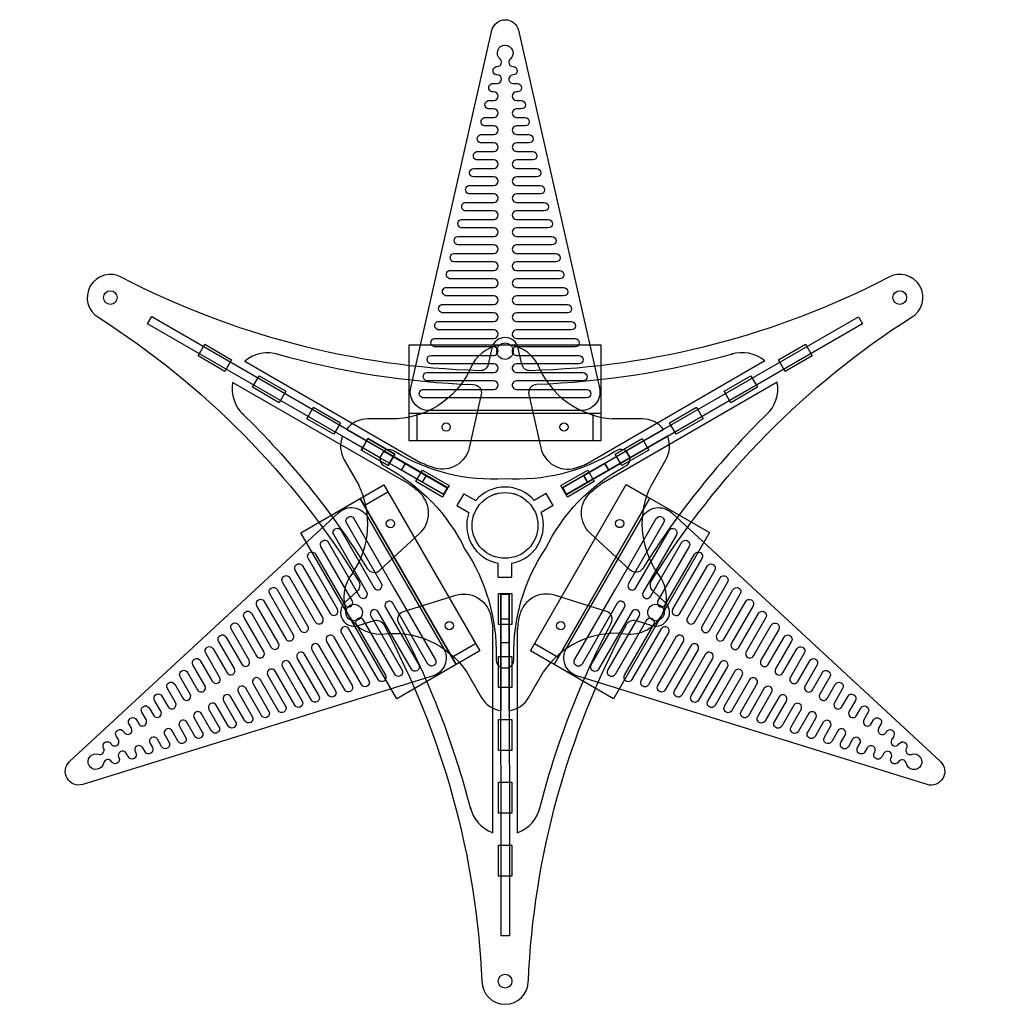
# Model space of a CAD drawing. Header units: millimetres. Extents: x 6592 to 13070, y -1267 to 1772.
# Tile 4 of 9: x 8350 to 8704, y 992 to 1351. Entities that reach past the tile are written whole.
import ezdxf

# ---------------------------------------------------------------- set-up
doc = ezdxf.new("R2010")
doc.units = ezdxf.units.MM
doc.layers.get('0').update_dxf_attribs({"true_color": 0xe7f0ff})

# ---------------------------------------------------------------- blocks, each defined once
blk = doc.blocks.new('A$C1B244456')
at = {"color": 6}
blk.add_lwpolyline([(6.81, 0, -0.481138), (0.17, 8.32), (29.74, 138.74, -0.798633), (39.41, 138.74), (68.98, 8.32, -0.481138), (62.34, 0)], format="xyb", close=True, dxfattribs=at)
blk.add_lwpolyline([(32.72, 128.28, -2.668779), (36.48, 128.32, 0.711807), (37.44, 125.55, -1), (37.44, 122.45, 1), (37.44, 119.35), (38.71, 119.35), (39.01, 119.35, -1), (39.01, 116.25), (38.71, 116.25, 1), (38.71, 113.15), (40.41, 113.15, -1), (40.41, 110.05), (38.71, 110.05, 1), (38.71, 106.95), (41.82, 106.95, -1), (41.82, 103.85), (38.71, 103.85, 1), (38.71, 100.75), (43.22, 100.75, -1), (43.22, 97.65), (38.71, 97.65, 1), (38.71, 94.55), (44.63, 94.55, -1), (44.63, 91.45), (38.71, 91.45, 1), (38.71, 88.35), (46.04, 88.35, -1), (46.04, 85.25), (38.71, 85.25, 1), (38.71, 82.15), (47.44, 82.15, -1), (47.44, 79.05), (38.71, 79.05, 1), (38.71, 75.95), (48.85, 75.95, -1), (48.85, 72.85), (38.71, 72.85, 1), (38.71, 69.75), (50.25, 69.75, -1), (50.25, 66.65), (38.71, 66.65, 1), (38.71, 63.55), (51.66, 63.55, -1), (51.66, 60.45), (38.71, 60.45, 1), (38.71, 57.35), (53.06, 57.35, -1), (53.06, 54.25), (38.71, 54.25, 1), (38.71, 51.15), (54.47, 51.15, -1), (54.47, 48.05), (38.71, 48.05, 1), (38.71, 44.95), (55.88, 44.95, -1), (55.88, 41.85), (38.71, 41.85, 1), (38.71, 38.75), (57.28, 38.75, -1), (57.28, 35.65), (38.71, 35.65, 1), (38.71, 32.55), (58.69, 32.55, -1), (58.69, 29.45), (38.71, 29.45, 1), (38.71, 26.35), (60.09, 26.35, -1), (60.09, 23.25), (38.71, 23.25, 1), (38.71, 20.15), (61.5, 20.15, -1), (61.5, 17.05), (38.71, 17.05, 1), (38.71, 13.95), (62.91, 13.95, -1), (62.91, 10.85), (38.71, 10.85, 1), (38.71, 7.75), (64.31, 7.75, -1), (64.31, 4.65), (34.58, 4.65), (4.84, 4.65, -1), (4.84, 7.75), (30.44, 7.75, 1), (30.44, 10.85), (6.25, 10.85, -1), (6.25, 13.95), (30.44, 13.95, 1), (30.44, 17.05), (7.65, 17.05, -1), (7.65, 20.15), (30.44, 20.15, 1), (30.44, 23.25), (9.06, 23.25, -1), (9.06, 26.35), (30.44, 26.35, 1), (30.44, 29.45), (10.46, 29.45, -1), (10.46, 32.55), (30.44, 32.55, 1), (30.44, 35.65), (11.87, 35.65, -1), (11.87, 38.75), (30.44, 38.75, 1), (30.44, 41.85), (13.27, 41.85, -1), (13.27, 44.95), (30.44, 44.95, 1), (30.44, 48.05), (14.68, 48.05, -1), (14.68, 51.15), (30.44, 51.15, 1), (30.44, 54.25), (16.09, 54.25, -1), (16.09, 57.35), (30.44, 57.35, 1), (30.44, 60.45), (17.49, 60.45, -1), (17.49, 63.55), (30.44, 63.55, 1), (30.44, 66.65), (18.9, 66.65, -1), (18.9, 69.75), (30.44, 69.75, 1), (30.44, 72.85), (20.3, 72.85, -1), (20.3, 75.95), (30.44, 75.95, 1), (30.44, 79.05), (21.71, 79.05, -1), (21.71, 82.15), (30.44, 82.15, 1), (30.44, 85.25), (23.12, 85.25, -1), (23.12, 88.35), (30.44, 88.35, 1), (30.44, 91.45), (24.52, 91.45, -1), (24.52, 94.55), (30.44, 94.55, 1), (30.44, 97.65), (25.93, 97.65, -1), (25.93, 100.75), (30.44, 100.75, 1), (30.44, 103.85), (27.33, 103.85, -1), (27.33, 106.95), (30.44, 106.95, 1), (30.44, 110.05), (28.74, 110.05, -1), (28.74, 113.15), (30.44, 113.15, 1), (30.44, 116.25), (30.14, 116.25, -1), (30.14, 119.35), (30.44, 119.35), (31.71, 119.35, 1), (31.71, 122.45, -1), (31.71, 125.55, 0.697669), (32.72, 128.28)], format="xyb", dxfattribs=at)
blk = doc.blocks.new('A$C436E2F70')
at = {"color": 251}
for p, q in [((57.56, 234.6), (121.76, 197.56)), ((247.23, 234.68), (182.59, 197.33)), ((251.73, 226.89), (187.55, 189.8)), ((137.34, 186.27), (134.85, 181.93)), ((137.35, 186.27), (141.73, 183.74)), ((167.47, 186.28), (163.09, 183.75)), ((169.98, 181.95), (167.47, 186.28)), ((134.85, 181.93), (139.23, 179.41)), ((169.98, 181.95), (165.59, 179.42)), ((149.95, 155.85), (149.94, 160.91)), ((154.95, 155.86), (154.94, 160.92)), ((149.95, 155.84), (154.95, 155.86)), ((147.96, 62.58), (147.94, 136.71)), ((156.96, 62.59), (156.94, 137.24))]:
    blk.add_line(p, q, dxfattribs=at)
for points in [[(292.18, 265.12, -0.112712), (161.61, 231.11, -0.358848), (158.59, 233.45), (157.25, 239.35, 0.357132), (152.3, 243.21, 0.157637), (149.42, 242.2, 0.176337), (147.58, 239.35), (146.25, 233.45, -0.358848), (143.23, 231.11, -0.112712), (12.66, 265.12)], [(4.22, 250.51, -0.112712), (98.96, 154.44, -0.358848), (98.44, 150.66), (94, 146.55, 0.357132), (93.14, 140.33, 0.157637), (95.45, 138.34, 0.176337), (98.84, 138.17), (104.62, 139.97, -0.358848), (108.15, 138.52, -0.112712), (143.98, 8.44)], [(160.93, 8.44, -0.112712), (196.7, 138.54, -0.358848), (200.23, 139.99), (206.01, 138.2, 0.357132), (211.83, 140.56, 0.157637), (212.4, 143.56, 0.176337), (210.84, 146.58), (206.4, 150.68, -0.358848), (205.88, 154.46, -0.112712), (300.58, 250.58)], [(69.06, 237.28, 0.059211), (140.92, 226.07, -0.469954), (143.74, 222.41), (139.35, 203.02, -0.428352), (126.92, 195.6, -0.046237), (121.76, 197.56)], [(235.77, 237.28, -0.059211), (163.91, 226.07, 0.469954), (161.09, 222.41), (165.49, 203.02, 0.428352), (177.92, 195.6, 0.046237), (183.07, 197.56)], [(56.53, 215.59, -0.059211), (102.18, 158.96, 0.469954), (106.76, 158.35), (121.34, 171.84, 0.428352), (121.56, 186.32, 0.046237), (117.28, 189.8)], [(248.28, 215.63, 0.059211), (202.66, 158.98, -0.469954), (198.08, 158.37), (183.49, 171.86, -0.428352), (183.27, 186.33, -0.046237), (187.54, 189.82)], [(126.92, 195.6, -0.046237), (121.76, 197.56)], [(177.92, 195.6, 0.041767), (182.59, 197.33)], [(139.89, 71.21, 0.059211), (113.67, 139.05, -0.469954), (115.43, 143.32), (134.41, 149.2, -0.428352), (147.06, 142.15, -0.046237), (147.94, 136.71)], [(164.99, 71.21, -0.059211), (191.18, 139.07, 0.469954), (189.42, 143.34), (170.43, 149.21, 0.428352), (157.79, 142.15, 0.046237), (156.91, 136.71)]]:
    blk.add_lwpolyline(points, format="xyb", dxfattribs=at)
for points in [[(50.22, 230.89), (40.42, 236.55), (42.85, 240.75), (52.65, 235.1)], [(252.19, 235.09), (261.98, 240.75), (264.41, 236.55), (254.61, 230.89)], [(70.08, 219.43), (60.28, 225.08), (62.71, 229.28), (72.5, 223.63)], [(232.33, 223.63), (242.13, 229.28), (244.55, 225.08), (234.76, 219.43)], [(89.94, 207.96), (80.14, 213.62), (82.56, 217.82), (92.36, 212.17)], [(212.47, 212.16), (222.27, 217.82), (224.7, 213.62), (214.9, 207.96)], [(109.79, 196.5), (99.99, 202.15), (102.42, 206.36), (112.22, 200.7)], [(112.22, 200.7), (102.42, 206.36), (100, 202.16), (109.79, 196.5)], [(192.61, 200.7), (202.41, 206.36), (204.84, 202.16), (195.04, 196.5)], [(129.65, 185.03), (119.85, 190.69), (122.28, 194.89), (132.08, 189.24)], [(172.76, 189.23), (182.56, 194.89), (184.98, 190.69), (175.19, 185.03)], [(154.84, 149.8), (154.84, 138.49), (149.99, 138.49), (149.99, 149.8)], [(154.84, 126.87), (154.85, 115.56), (149.99, 115.56), (149.99, 126.87)], [(154.84, 103.95), (154.85, 92.63), (149.99, 92.63), (149.99, 103.94)], [(154.84, 81.02), (154.84, 69.7), (149.99, 69.7), (149.99, 81.01)], [(154.84, 58.09), (154.84, 46.77), (149.99, 46.77), (149.99, 58.09)]]:
    blk.add_lwpolyline(points, close=True, dxfattribs=at)
blk.add_lwpolyline([(117.28, 189.8), (53.06, 226.81)], dxfattribs=at)
for centre, radius in [((8.44, 257.82), 2.5), ((296.4, 257.82), 2.5), ((152.42, 238.25), 3), ((97.37, 142.91), 3), ((207.48, 142.94), 3), ((152.42, 8.44), 2.5)]:
    blk.add_circle(centre, radius, dxfattribs=at)
for centre, radius, start, end in [((8.44, 257.82), 8.44, 60, 240), ((296.4, 257.82), 8.44, 300, 120), ((65.95, 224.56), 13.09, 72.584, 129.914), ((238.84, 224.63), 13.09, 50.125, 107.4549), ((65.95, 224.56), 13.09, 170.125, 227.4549), ((238.84, 224.63), 13.09, 312.584, 9.914), ((152.42, 174.69), 14, 40.3084, 139.7415), ((152.42, 174.69), 14, 160.3144, 259.8277), ((152.42, 174.69), 14, 280.4007, 19.7355), ((152.46, 74.88), 13.09, 192.584, 249.914), ((152.46, 74.88), 13.09, 290.125, 347.4549), ((152.42, 8.44), 8.44, 180, 360)]:
    blk.add_arc(centre, radius, start, end, dxfattribs=at)
blk = doc.blocks.new('A$C044A42AB')
at = {"color": 4}
blk.add_lwpolyline([(30.91, 43.38, -0.154216), (42.42, 3.84), (42.42, 2.89, 0.289839), (44.25, 0), (44.25, 26.76), (47.05, 26.77), (47.05, 0, 0.289533), (48.88, 2.89), (48.88, 3.84, -0.153999), (60.36, 43.37, -0.154225), (88.85, 73.12), (89.67, 73.59, 0.289839), (91.26, 76.62), (68.09, 63.24), (66.68, 65.66), (89.86, 79.05, 0.289533), (86.44, 79.18), (85.62, 78.71, -0.153999), (45.65, 68.89, -0.154226), (5.64, 78.68), (4.82, 79.15, 0.289839), (1.4, 79.01), (24.58, 65.64), (23.18, 63.22), (0, 76.59, 0.289533), (1.59, 73.56), (2.41, 73.09, -0.153999)], format="xyb", close=True, dxfattribs=at)
blk.add_circle((45.64, 51.88), 12, dxfattribs=at)
blk = doc.blocks.new('pinza')
at = {"color": 5}
for points in [[(9034.23, 347.8), (9034.23, 417.8), (9059.23, 417.8), (9059.23, 347.8)], [(9059.23, 347.8), (9059.23, 417.8), (9069.23, 417.8), (9069.23, 347.8)]]:
    blk.add_lwpolyline(points, close=True, dxfattribs=at)
for centre in [(9064.23, 404.29), (9064.23, 361.31)]:
    blk.add_circle(centre, 1.5, dxfattribs=at)
blk = doc.blocks.new('fiore')
at = {"color": 1}
for p, q in [((59.26, 32.61), (45.66, 24.75)), ((45.66, 24.76), (44.26, 27.17)), ((53.37, 14.72), (58.64, 23.87))]:
    blk.add_line(p, q, dxfattribs=at)
for points in [[(-11.86, 58.84, -0.287525), (-39.32, 38.87, -0.287525)], [(11.81, 58.92, 0.287541), (39.21, 38.87, 0.287541)], [(-39.32, 38.87), (-49.99, 38.87, 0.232736), (-57.87, 35), (-44.27, 27.16), (-45.67, 24.73)], [(57.86, 35.03, 0.230475), (49.98, 38.87), (39.21, 38.87)], [(-45.67, 24.73), (-59.27, 32.58, 0.23005), (-58.65, 23.87), (-53.34, 14.68)], [(55.46, 18.35, -0.000145), (55.47, 18.37)], [(-55.5, -17.28, 0.268593), (-53.34, 14.68, 0.268593)], [(55.57, -17.34, -0.269632), (53.37, 14.72, -0.269632)], [(-45.02, -39.69, -0.287924), (-13.97, -53.53, -0.287924)], [(42.72, -39.42, 0.269082), (13.93, -53.58, 0.269082)], [(-13.97, -53.53), (-8.66, -62.71, 0.230607), (-1.4, -67.61), (-1.4, -51.92), (1.4, -51.91)], [(1.4, -67.62, 0.230689), (8.66, -62.71), (13.93, -53.58)], [(11.87, -57.15, 0.000456), (11.85, -57.2)]]:
    blk.add_lwpolyline(points, format="xyb", dxfattribs=at)
for points in [[(44.26, 27.17), (57.86, 35.03)], [(-30.19, 15.8), (-37.75, 20.16), (-36.35, 22.59), (-28.79, 18.22), (-30.19, 15.8)], [(28.78, 18.24), (36.34, 22.61), (37.74, 20.18), (30.18, 15.81), (28.78, 18.24)], [(1.4, -34.04), (1.4, -42.78), (-1.4, -42.78), (-1.4, -34.04), (1.4, -34.04)], [(1.4, -51.92), (1.4, -67.62)]]:
    blk.add_lwpolyline(points, dxfattribs=at)
for centre, radius in [((-21.49, 35.86), 1.5), ((21.5, 35.88), 1.5), ((0, 0), 12), ((-41.81, 0.67), 1.5), ((41.8, 0.68), 1.5), ((-20.3, -36.55), 1.5), ((20.32, -36.56), 1.5)]:
    blk.add_circle(centre, radius, dxfattribs=at)
for centre, radius, start, end in [((0, 52.37), 13.51, 29.0326, 151.3809), ((49.98, 28.87), 10, 330, 21.9899), ((-45.35, -26.19), 13.51, 138.7491, 271.3873), ((45.36, -26.18), 13.51, 258.7491, 40.8447)]:
    blk.add_arc(centre, radius, start, end, dxfattribs=at)

msp = doc.modelspace()

# ---------------------------------------------------------------- linework, layer by layer
at = {"color": 251}
for p, q in [((8495.449, 1197.486), (8495.449, 1207.486)), ((8559.449, 1207.486), (8559.449, 1197.486)), ((8476.052, 1173.883), (8484.71, 1178.886)), ((8516.729, 1123.472), (8508.071, 1118.469)), ((8546.841, 1118.472), (8538.181, 1123.472))]:
    msp.add_line(p, q, dxfattribs=at)
at = {"color": 1}
msp.add_xline((7681.398, 1127.704), (-0.86601889, -0.50001128), dxfattribs=at)
at = {"color": 2}
for points in [[(8505.055, 1177.845), (8397.077, 1240.196), (8398.578, 1242.794), (8506.555, 1180.443), (8505.055, 1177.845)], [(8548.368, 1180.399), (8656.354, 1242.734), (8657.854, 1240.136), (8549.868, 1177.8), (8548.368, 1180.399)], [(8556.093, 1184.893), (8563.824, 1189.369), (8565.329, 1186.765), (8557.59, 1182.302), (8556.091, 1184.892)], [(8528.958, 1141.634), (8529.067, 1016.947), (8526.067, 1016.944), (8525.958, 1141.631), (8528.958, 1141.634)]]:
    msp.add_lwpolyline(points, dxfattribs=at)
at = {"color": 1}
for points in [[(8571.567, 1193.834), (8585.237, 1201.741)], [(8586.738, 1199.144), (8573.074, 1191.24), (8571.559, 1193.838)], [(8556.091, 1184.892), (8563.828, 1189.362), (8565.325, 1186.771), (8557.59, 1182.302), (8556.093, 1184.893)]]:
    msp.add_lwpolyline(points, dxfattribs=at)
at = {"color": 2}
for p in [(8564.575, 1188.07), (8556.84, 1183.601)]:
    msp.add_point(p, dxfattribs=at)

# ---------------------------------------------------------------- block references
at = {"color": 4}
for name, p, rotation in [('A$C1B244456', (8492.891, 1208.497), 359.9822309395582), ('pinza', (8139.956, 10266.52), 270.0296680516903), ('pinza', (839.592, -3717.556), 30.01947074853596), ('pinza', (16601.941, -3047.754), 150.0296680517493), ('A$C1B244456', (8508.475, 1115.748), 120.0017016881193), ('A$C1B244456', (8580.995, 1175.607), 239.9822309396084)]:
    msp.add_blockref(name, p, dxfattribs=dict(at, rotation=rotation))
at = {"color": 7}
for name, p in [('A$C436E2F70', (8375.032, 991.928)), ('A$C044A42AB', (8481.809, 1114.737))]:
    msp.add_blockref(name, p, dxfattribs=at)
at = {"color": 4}
msp.add_blockref('fiore', (8527.449, 1166.618), dxfattribs=at)

doc.saveas('drawing.dxf')
